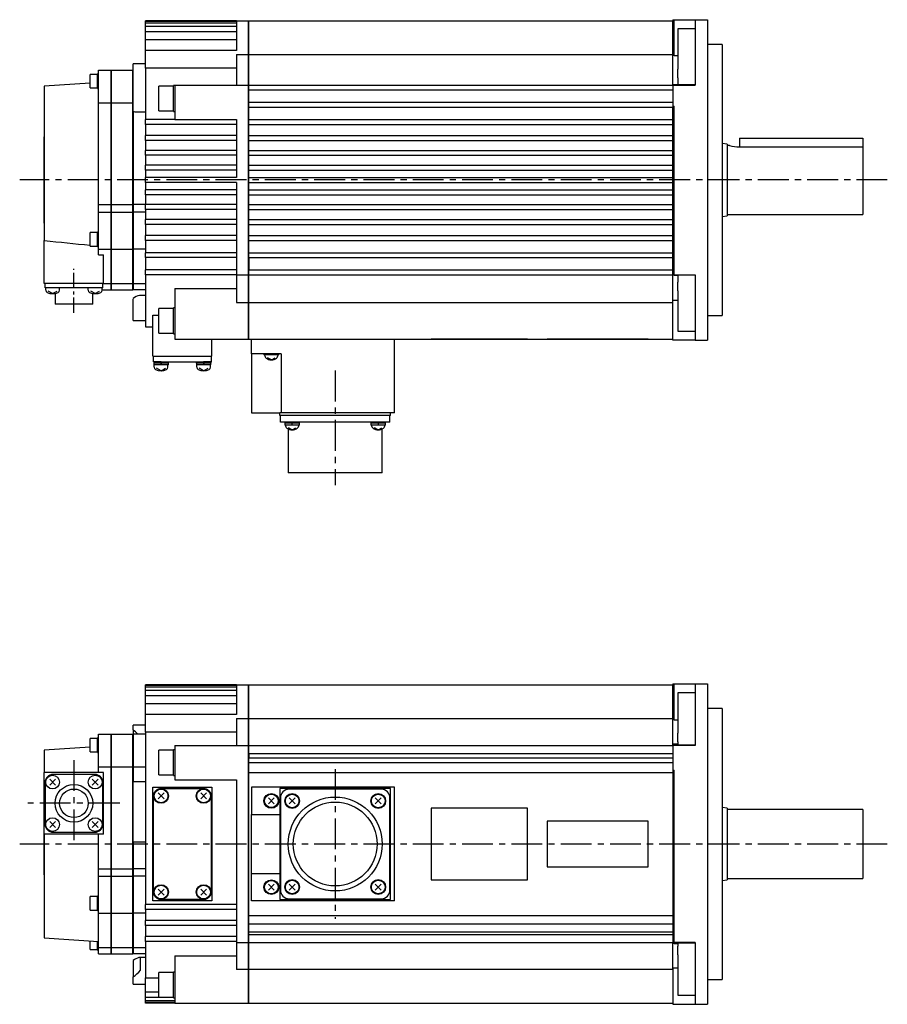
# Model space of a CAD drawing. Extents: x -459 to 669, y -334 to 295.
# Tile 2 of 4: x -279 to 73, y -334 to 65. Entities that reach past the tile are written whole.
import ezdxf

# ---------------------------------------------------------------- set-up
doc = ezdxf.new("R2010")
doc.units = 0
doc.linetypes.add('CENTER', pattern=[2, 1.25, -0.25, 0.25, -0.25])
doc.layers.add('CENTER', color=6, linetype='CENTER')
doc.layers.add('OUTLINE', color=7, linetype='CONTINUOUS')

msp = doc.modelspace()

# ---------------------------------------------------------------- linework, layer by layer
at = {"layer": 'CENTER', "ltscale": 10}
for p, q in [((73, 0), (-279, 0)), ((-151, -77.32), (-151, -123.72)), ((-257, -235.27), (-257, -270.27)), ((-151, -238.92), (-151, -299.63)), ((-238.36, -252.77), (-275.64, -252.77)), ((73, -269.27), (-279, -269.27))]:
    msp.add_line(p, q, dxfattribs=at)
at = {"layer": 'CENTER', "ltscale": 5}
msp.add_line((-257, -53.93), (-257, -36.06), dxfattribs=at)
at = {"layer": 'OUTLINE'}
for p, q in [((-228, 64.31), (-228, 64.5)), ((-191, 64.5), (-228, 64.5)), ((-228, 63.56), (-228, 64.31)), ((-191, 64.31), (-228, 64.31)), ((-191, 64.5), (-186.2, 64.5)), ((-191, 64.5), (-191, 52.48)), ((-186.2, 50.87), (-186.2, 64.5)), ((-186.2, 64.3), (-186, 64.3)), ((-186, 50.87), (-186, 64.5)), ((-186, 64.5), (-14, 64.5)), ((-14, 65), (-13.5, 65)), ((-14, 65), (-14, 64.5)), ((-14, 50.87), (-14, 64.5)), ((-13.5, 65), (-5, 65)), ((-13.5, 50.28), (-13.5, 65)), ((-5, 65), (0, 65)), ((-5, 65), (-5, 58.34)), ((0, 65), (0, 42.25)), ((-228, 62.22), (-228, 63.56)), ((-191, 63.56), (-228, 63.56)), ((-228, 60.07), (-228, 62.22)), ((-191, 62.22), (-228, 62.22)), ((-228, 56.83), (-228, 60.07)), ((-191, 60.07), (-228, 60.07)), ((-13.5, 63.5), (-14, 63.5)), ((-12, 61.27), (-12, 44.98)), ((-5, 61.27), (-12, 61.27)), ((-228, 52.48), (-228, 56.83)), ((-191, 56.83), (-228, 56.83)), ((-5, 58.34), (-5, 42.25)), ((-228, 45.37), (-228, 52.48)), ((-191, 52.48), (-228, 52.48)), ((6, 55), (0, 55)), ((6, 55), (6, -55)), ((-191, 50.87), (-186.2, 50.87)), ((-191, 50.87), (-191, 38.5)), ((-186.2, 38.5), (-186.2, 50.87)), ((-186.2, 50.77), (-186, 50.77)), ((-186, 38.5), (-186, 50.87)), ((-186, 50.87), (-14, 50.87)), ((-14, 38.78), (-14, 50.87)), ((-12, 50.28), (-13.5, 50.28)), ((-247, 31.3), (-247, 44.5)), ((-247, 44.5), (-242, 44.5)), ((-242, 44.5), (-242, 31.3)), ((-241.9, 44.5), (-241.9, 31.3)), ((-241.9, 44.5), (-233.1, 44.5)), ((-233.1, 31.3), (-233.1, 44.5)), ((-233, 46.7), (-233, 47.06)), ((-228, 47.06), (-233, 47.06)), ((-233, 31.04), (-233, 46.7)), ((-228, 45.37), (-228, 24.5)), ((-191, 45.37), (-228, 45.37)), ((-12, 41.37), (-12, 44.98)), ((-250.45, 40.07), (-250.45, 42.82)), ((-247.45, 42.82), (-250.45, 42.82)), ((-250.45, 37.32), (-250.45, 40.07)), ((-247.45, 40.07), (-247.45, 43.02)), ((-247, 43.02), (-247.45, 43.02)), ((-247.45, 37.12), (-247.45, 40.07)), ((-241.9, 40.5), (-242, 40.5)), ((-233, 40.5), (-233.1, 40.5)), ((-12, 41.37), (-12, 38.58)), ((-5, 42.25), (-5, 38.5)), ((0, 42.25), (0, -42.25)), ((-250.45, 39.26), (-269, 38)), ((-269, 38), (-269, -24.56)), ((-250.45, 37.32), (-247.45, 37.32)), ((-247.45, 37.12), (-247, 37.12)), ((-222.6, 28), (-222.6, 38)), ((-216.6, 38), (-222.6, 38)), ((-216.6, 27.75), (-216.6, 38.25)), ((-216, 38.25), (-216.6, 38.25)), ((-216, 38.5), (-186.2, 38.5)), ((-216, 38.5), (-216, 24.5)), ((-186.2, -38.5), (-186.2, 38.5)), ((-186.2, 38.3), (-186, 38.3)), ((-186, 38.5), (-14, 38.5)), ((-186, 36.5), (-186, 38.5)), ((-186, 31.5), (-186, 36.5)), ((-186, 36.5), (-14, 36.5)), ((-14, 38.78), (-12, 38.78)), ((-14, 38.78), (-14, 38.5)), ((-14, 38.5), (-5, 38.5)), ((-14, 38.5), (-14, 30)), ((-5, 38.58), (-12, 38.58)), ((-247, -10), (-247, 31.3)), ((-247, 31.3), (-242, 31.3)), ((-242, 31.3), (-242, -10)), ((-241.9, 31.3), (-241.9, -10)), ((-241.9, 31.3), (-233.1, 31.3)), ((-233.1, -10), (-233.1, 31.3)), ((-233, 28.11), (-233, 31.04)), ((-233, 27.84), (-233, 28.11)), ((-233, 27.95), (-233, -10)), ((-222.6, 28), (-216.6, 28)), ((-186, 29.5), (-186, 31.5)), ((-186, 31.5), (-14, 31.5)), ((-186, 24.5), (-186, 29.5)), ((-186, 29.5), (-14, 29.5)), ((-14, 30), (-14, 29.72)), ((-14, 30), (-13.5, 30)), ((-14, 29.5), (-14, 29.72)), ((-14, 29.5), (-14, 29.15)), ((-14, 24.5), (-14, 29.15)), ((-13.5, -38.5), (-13.5, 30)), ((-231.68, 27.6), (-228, 27.6)), ((-228, 22.5), (-228, 24.5)), ((-216, 24.5), (-228, 24.5)), ((-216.6, 27.75), (-216, 27.75)), ((-216, 24.5), (-191, 24.5)), ((-191, 24.5), (-191, 1)), ((-186, 24.5), (-14, 24.5)), ((-186, 22.5), (-186, 24.5)), ((-14, 26), (-13.5, 26)), ((-14, 22.5), (-14, 24.5)), ((-228, 22.5), (-228, 18)), ((-191, 22.5), (-228, 22.5)), ((-186, 18), (-186, 22.5)), ((-186, 22.5), (-14, 22.5)), ((-14, 18), (-14, 22.5)), ((-269.1, 17.5), (-269, 17.5)), ((-269.1, -17.5), (-269.1, 17.5)), ((-228, 16), (-228, 18)), ((-191, 18), (-228, 18)), ((-228, 16), (-228, 12)), ((-191, 16), (-228, 16)), ((-186, 18), (-14, 18)), ((-186, 16), (-186, 18)), ((-186, 12), (-186, 16)), ((-186, 16), (-14, 16)), ((-14, 16), (-14, 18)), ((-14, 12), (-14, 16)), ((13, 17), (63, 17)), ((13, 17), (13, 13.42)), ((63, 17), (63, 13.42)), ((-228, 10), (-228, 12)), ((-191, 12), (-228, 12)), ((-186, 12), (-14, 12)), ((-186, 10), (-186, 12)), ((-14, 10), (-14, 12)), ((8, 14.5), (6, 14.83)), ((8, 14.5), (8, -14.5)), ((9, 14), (8, 14)), ((13, 13.42), (63, 13.42)), ((63, 13.42), (63, -14)), ((-228, 10), (-228, 6)), ((-191, 10), (-228, 10)), ((-186, 6), (-186, 10)), ((-186, 10), (-14, 10)), ((-14, 6), (-14, 10)), ((-228, 4), (-228, 6)), ((-191, 6), (-228, 6)), ((-228, 4), (-228, 1)), ((-191, 4), (-228, 4)), ((-186, 6), (-14, 6)), ((-186, 4), (-186, 6)), ((-186, 1), (-186, 4)), ((-186, 4), (-14, 4)), ((-14, 4), (-14, 6)), ((-14, 1), (-14, 4)), ((-191, 1), (-228, 1)), ((-228, -1), (-228, 1)), ((-186, -1), (-186, 1)), ((-186, 1), (-14, 1)), ((-14, -1), (-14, 1)), ((-228, -1), (-228, -4)), ((-191, -1), (-228, -1)), ((-191, -1), (-191, -38.5)), ((-186, -4), (-186, -1)), ((-186, -1), (-14, -1)), ((-14, -4), (-14, -1)), ((-228, -6), (-228, -4)), ((-191, -4), (-228, -4)), ((-228, -6), (-228, -10)), ((-191, -6), (-228, -6)), ((-186, -6), (-186, -4)), ((-186, -4), (-14, -4)), ((-186, -10), (-186, -6)), ((-186, -6), (-14, -6)), ((-14, -6), (-14, -4)), ((-14, -10), (-14, -6)), ((-247, -13), (-247, -10)), ((-247, -10), (-242, -10)), ((-242, -10), (-242, -13)), ((-241.9, -10), (-241.9, -13)), ((-241.9, -10), (-233.1, -10)), ((-233.1, -13), (-233.1, -10)), ((-233, -10), (-233, -13)), ((-228, -10), (-233, -10)), ((-228, -12), (-228, -10)), ((-191, -10), (-228, -10)), ((-186, -12), (-186, -10)), ((-186, -10), (-14, -10)), ((-14, -12), (-14, -10)), ((-247, -28), (-247, -13)), ((-247, -13), (-242, -13)), ((-242, -13), (-242, -28)), ((-241.9, -13), (-233.1, -13)), ((-241.9, -13), (-241.9, -28)), ((-233.1, -28), (-233.1, -13)), ((-233, -13), (-233, -28)), ((-228, -13), (-233, -13)), ((-228, -12), (-228, -16)), ((-191, -12), (-228, -12)), ((-186, -16), (-186, -12)), ((-186, -12), (-14, -12)), ((-14, -16), (-14, -12)), ((6, -14.83), (8, -14.5)), ((8, -14), (63, -14)), ((-269.1, -17.5), (-269, -17.5)), ((-228, -18), (-228, -16)), ((-191, -16), (-228, -16)), ((-228, -18), (-228, -22.5)), ((-191, -18), (-228, -18)), ((-186, -18), (-186, -16)), ((-186, -16), (-14, -16)), ((-186, -22.5), (-186, -18)), ((-186, -18), (-14, -18)), ((-14, -18), (-14, -16)), ((-14, -22.5), (-14, -18)), ((-250.45, -26.83), (-250.45, -21.33)), ((-247.45, -21.33), (-250.45, -21.33)), ((-247.45, -27.03), (-247.45, -21.13)), ((-247, -21.13), (-247.45, -21.13)), ((-228, -24.5), (-228, -22.5)), ((-191, -22.5), (-228, -22.5)), ((-186, -24.5), (-186, -22.5)), ((-186, -22.5), (-14, -22.5)), ((-14, -24.5), (-14, -22.5)), ((-269, -42), (-269, -24.56)), ((-250.45, -26.83), (-247.45, -26.83)), ((-247.45, -27.03), (-247, -27.03)), ((-228, -24.5), (-228, -29.5)), ((-191, -24.5), (-228, -24.5)), ((-186, -29.5), (-186, -24.5)), ((-186, -24.5), (-14, -24.5)), ((-14, -29.5), (-14, -24.5)), ((-247, -30.38), (-247, -28)), ((-247, -28), (-242, -28)), ((-247, -30.38), (-245, -30.38)), ((-245, -42), (-245, -30.38)), ((-242, -28), (-242, -42)), ((-241.9, -28), (-241.9, -42)), ((-241.9, -28), (-233.1, -28)), ((-233.1, -42), (-233.1, -28)), ((-233, -28), (-233, -42)), ((-228, -28), (-233, -28)), ((-228, -31.5), (-228, -29.5)), ((-191, -29.5), (-228, -29.5)), ((-228, -31.5), (-228, -36.5)), ((-191, -31.5), (-228, -31.5)), ((-186, -31.5), (-186, -29.5)), ((-186, -29.5), (-14, -29.5)), ((-186, -31.5), (-186, -36.5)), ((-186, -31.5), (-14, -31.5)), ((-14, -31.5), (-14, -29.5)), ((-14, -36.5), (-14, -31.5)), ((-228, -38.5), (-228, -36.5)), ((-191, -36.5), (-228, -36.5)), ((-228, -38.5), (-228, -59.5)), ((-191, -38.5), (-228, -38.5)), ((-191, -38.5), (-191, -49.7)), ((-191, -38.5), (-186.2, -38.5)), ((-186.2, -38.3), (-186, -38.3)), ((-186.2, -49.7), (-186.2, -38.5)), ((-186, -36.5), (-14, -36.5)), ((-186, -38.5), (-186, -36.5)), ((-186, -49.7), (-186, -38.5)), ((-186, -38.5), (-14, -38.5)), ((-14, -38.5), (-14, -36.5)), ((-14, -49.31), (-14, -38.5)), ((-13.5, -38.78), (-13.5, -38.5)), ((-13.5, -38.5), (-5, -38.5)), ((-12, -38.78), (-13.5, -38.78)), ((-12, -38.58), (-12, -41.37)), ((-5, -38.58), (-12, -38.58)), ((-5, -38.5), (-5, -42.25)), ((-245, -42), (-269, -42)), ((-268.7, -43.7), (-268.7, -42)), ((-265.5, -43.7), (-268.7, -43.7)), ((-268.43, -44.67), (-268.43, -43.7)), ((-248.5, -43.7), (-265.5, -43.7)), ((-262.83, -44.67), (-262.83, -43.7)), ((-251.17, -44.67), (-251.17, -43.7)), ((-245.3, -43.7), (-248.5, -43.7)), ((-245.57, -44.67), (-245.57, -43.7)), ((-245.3, -43.7), (-245.3, -42)), ((-245, -42), (-242, -42)), ((-242, -40.5), (-241.9, -40.5)), ((-242, -42), (-242, -44.5)), ((-241.9, -42), (-241.9, -44.5)), ((-241.9, -42), (-233.1, -42)), ((-233.1, -40.5), (-233, -40.5)), ((-233.1, -44.5), (-233.1, -42)), ((-233, -42), (-233, -44.5)), ((-233, -42), (-228, -42)), ((-12, -44.98), (-12, -41.37)), ((-5, -42.25), (-5, -58.34)), ((0, -42.25), (0, -65)), ((-265.63, -46.1), (-267.43, -45.02)), ((-265.63, -46.1), (-263.83, -45.02)), ((-264.65, -46), (-264.65, -50.4)), ((-248.37, -46.1), (-250.17, -45.02)), ((-249.35, -50.4), (-249.35, -46)), ((-248.37, -46.1), (-246.57, -45.02)), ((-245.57, -44.5), (-242, -44.5)), ((-241.9, -44.5), (-233.1, -44.5)), ((-228, -44.5), (-233, -44.5)), ((-228, -46.85), (-230.34, -46.85)), ((-216, -44.05), (-216, -64.5)), ((-216, -44.05), (-191, -44.05)), ((-12, -44.98), (-12, -61.27)), ((-249.35, -50.4), (-264.65, -50.4)), ((-233, -48.7), (-233, -48.13)), ((-233, -51.66), (-233, -48.7)), ((-233, -56.92), (-233, -51.66)), ((-191, -49.7), (-186.2, -49.7)), ((-186.2, -49.61), (-186, -49.61)), ((-186.2, -64.5), (-186.2, -49.7)), ((-186, -64.5), (-186, -49.7)), ((-186, -49.7), (-14, -49.7)), ((-12, -48.91), (-14, -48.91)), ((-14, -65), (-14, -49.31)), ((-225, -71.5), (-225, -54.87)), ((-225, -54.87), (-222.6, -54.87)), ((-222.6, -62.16), (-222.6, -52.16)), ((-216.6, -52.16), (-222.6, -52.16)), ((-216.6, -62.41), (-216.6, -51.91)), ((-216, -51.91), (-216.6, -51.91)), ((0, -55), (6, -55)), ((-233, -56.92), (-233, -56.92)), ((-233, -56.92), (-228, -56.92)), ((-228, -59.5), (-225, -59.5)), ((-5, -58.34), (-5, -65)), ((-222.6, -62.16), (-216.6, -62.16)), ((-216.6, -62.41), (-216, -62.41)), ((-12, -61.27), (-5, -61.27)), ((-216, -64.5), (-186.2, -64.5)), ((-201, -71.5), (-201, -64.5)), ((-186.2, -64.3), (-186, -64.3)), ((-186, -64.5), (-14, -64.5)), ((-185, -70.47), (-185, -64.5)), ((-127, -94.47), (-127, -64.5)), ((-112, -64.6), (-112, -64.5)), ((-73, -64.6), (-112, -64.6)), ((-73, -64.6), (-73, -64.5)), ((-65, -64.6), (-65, -64.5)), ((-24, -64.6), (-65, -64.6)), ((-24, -64.6), (-24, -64.5)), ((-5, -65), (-14, -65)), ((-5, -65), (0, -65)), ((-225, -71.5), (-201, -71.5)), ((-224.7, -73.8), (-224.7, -71.5)), ((-201.3, -71.5), (-201.3, -73.8)), ((-185, -70.47), (-185, -94.47)), ((-172.9, -70.47), (-185, -70.47)), ((-179.9, -70.47), (-179.9, -70.97)), ((-173.9, -70.97), (-179.9, -70.97)), ((-173.9, -70.97), (-173.9, -70.47)), ((-172.9, -70.47), (-172.9, -94.47)), ((-221.63, -73.8), (-224.7, -73.8)), ((-224.63, -73.8), (-224.63, -74.3)), ((-218.63, -74.3), (-224.63, -74.3)), ((-224.58, -74.3), (-224.58, -75)), ((-218.68, -75), (-224.58, -75)), ((-224.43, -75.97), (-224.43, -75)), ((-221.83, -74.3), (-221.43, -75)), ((-221.63, -73.8), (-204.37, -73.8)), ((-218.83, -75.97), (-218.83, -75)), ((-218.68, -75), (-218.68, -74.3)), ((-218.63, -74.3), (-218.63, -73.8)), ((-207.37, -73.8), (-207.37, -74.3)), ((-201.37, -74.3), (-207.37, -74.3)), ((-207.32, -74.3), (-207.32, -75)), ((-201.42, -75), (-207.32, -75)), ((-207.17, -75.97), (-207.17, -75)), ((-204.57, -74.3), (-204.17, -75)), ((-201.3, -73.8), (-204.37, -73.8)), ((-201.57, -75.97), (-201.57, -75)), ((-201.42, -75), (-201.42, -74.3)), ((-201.37, -74.3), (-201.37, -73.8)), ((-176.9, -72.97), (-178.4, -72.07)), ((-176.9, -72.97), (-175.4, -72.07)), ((-221.63, -77.4), (-223.43, -76.32)), ((-221.63, -77.4), (-219.83, -76.32)), ((-204.37, -77.4), (-206.17, -76.32)), ((-204.37, -77.4), (-202.57, -76.32)), ((-185, -94.47), (-173.5, -94.47)), ((-172.9, -94.47), (-173.5, -94.47)), ((-173.5, -95.47), (-173.5, -94.47)), ((-128.5, -95.47), (-173.5, -95.47)), ((-173.2, -98.17), (-173.2, -95.47)), ((-127, -94.47), (-172.9, -94.47)), ((-128.8, -98.17), (-128.8, -95.47)), ((-128.5, -95.47), (-128.5, -94.47)), ((-169.7, -98.17), (-173.2, -98.17)), ((-171.46, -98.17), (-171.46, -98.67)), ((-165.46, -98.67), (-171.46, -98.67)), ((-171.41, -98.67), (-171.41, -99.37)), ((-165.51, -99.37), (-171.41, -99.37)), ((-132.3, -98.17), (-169.7, -98.17)), ((-168.66, -98.67), (-168.26, -99.37)), ((-165.51, -99.37), (-165.51, -98.67)), ((-165.46, -98.67), (-165.46, -98.17)), ((-136.54, -98.17), (-136.54, -98.67)), ((-133.54, -98.67), (-136.54, -98.67)), ((-136.49, -98.67), (-136.49, -99.37)), ((-133.54, -99.37), (-136.49, -99.37)), ((-133.74, -98.67), (-133.34, -99.37)), ((-130.54, -98.67), (-133.54, -98.67)), ((-130.59, -99.37), (-133.54, -99.37)), ((-128.8, -98.17), (-132.3, -98.17)), ((-130.59, -99.37), (-130.59, -98.67)), ((-130.54, -98.67), (-130.54, -98.17)), ((-170.05, -100.96), (-170.05, -118.82)), ((-168.46, -101.37), (-169.96, -100.47)), ((-168.46, -101.37), (-166.96, -100.47)), ((-133.54, -101.37), (-135.04, -100.47)), ((-133.54, -101.37), (-132.04, -100.47)), ((-131.95, -118.82), (-131.95, -100.96)), ((-131.95, -118.82), (-170.05, -118.82)), ((-228, -204.97), (-228, -204.77)), ((-191, -204.77), (-228, -204.77)), ((-228, -205.72), (-228, -204.97)), ((-191, -204.97), (-228, -204.97)), ((-228, -207.05), (-228, -205.72)), ((-191, -205.72), (-228, -205.72)), ((-228, -209.21), (-228, -207.05)), ((-191, -207.05), (-228, -207.05)), ((-191, -204.77), (-186.2, -204.77)), ((-191, -204.77), (-191, -216.8)), ((-186.2, -218.4), (-186.2, -204.77)), ((-186.2, -204.97), (-186, -204.97)), ((-186, -218.4), (-186, -204.77)), ((-186, -204.77), (-14, -204.77)), ((-14, -204.27), (-13.5, -204.27)), ((-14, -204.27), (-14, -204.77)), ((-14, -218.4), (-14, -204.77)), ((-13.5, -205.77), (-14, -205.77)), ((-13.5, -204.27), (-5, -204.27)), ((-13.5, -218.99), (-13.5, -204.27)), ((-5, -204.27), (-5, -210.94)), ((-5, -204.27), (0, -204.27)), ((0, -204.27), (0, -227.03)), ((-228, -212.44), (-228, -209.21)), ((-191, -209.21), (-228, -209.21)), ((-12, -208.01), (-12, -224.29)), ((-5, -208.01), (-12, -208.01)), ((-5, -210.94), (-5, -227.03)), ((-228, -216.8), (-228, -212.44)), ((-191, -212.44), (-228, -212.44)), ((6, -214.27), (0, -214.27)), ((6, -214.27), (6, -324.27)), ((-228, -223.91), (-228, -216.8)), ((-191, -216.8), (-228, -216.8)), ((-191, -218.4), (-186.2, -218.4)), ((-191, -218.4), (-191, -229.27)), ((-186.2, -229.27), (-186.2, -218.4)), ((-186.2, -218.5), (-186, -218.5)), ((-186, -229.27), (-186, -218.4)), ((-186, -218.4), (-14, -218.4)), ((-14, -228.79), (-14, -218.4)), ((-12, -218.99), (-13.5, -218.99)), ((-233, -222.36), (-233, -221.14)), ((-228, -221.14), (-233, -221.14)), ((-233, -223), (-233, -222.36)), ((-233, -223), (-233, -224.77)), ((-250.45, -229.2), (-250.45, -226.45)), ((-247.45, -226.45), (-250.45, -226.45)), ((-247.45, -229.2), (-247.45, -226.25)), ((-247, -226.25), (-247.45, -226.25)), ((-247, -237.97), (-247, -224.77)), ((-247, -224.77), (-242, -224.77)), ((-242, -224.77), (-242, -237.97)), ((-241.9, -224.77), (-241.9, -237.97)), ((-241.9, -224.77), (-233.1, -224.77)), ((-233.1, -237.97), (-233.1, -224.77)), ((-233, -224.77), (-233, -237.97)), ((-228, -224.77), (-233, -224.77)), ((-228, -223.91), (-228, -293.77)), ((-191, -223.91), (-228, -223.91)), ((-12, -227.9), (-12, -224.29)), ((-5, -227.03), (-5, -229.27)), ((0, -227.03), (0, -311.52)), ((-250.45, -230.01), (-269, -231.27)), ((-269, -231.27), (-269, -240.27)), ((-250.45, -231.95), (-250.45, -229.2)), ((-247.45, -232.15), (-247.45, -229.2)), ((-241.9, -228.77), (-242, -228.77)), ((-233, -228.77), (-233.1, -228.77)), ((-222.6, -241.27), (-222.6, -231.27)), ((-216.6, -231.27), (-222.6, -231.27)), ((-216.6, -241.52), (-216.6, -231.02)), ((-216, -231.02), (-216.6, -231.02)), ((-216, -229.27), (-186.2, -229.27)), ((-216, -229.27), (-216, -243.27)), ((-186.2, -309.27), (-186.2, -229.27)), ((-186.2, -229.47), (-186, -229.47)), ((-186, -229.27), (-14, -229.27)), ((-186, -232.52), (-186, -229.27)), ((-12, -228.77), (-14, -228.77)), ((-14, -229.27), (-14, -228.79)), ((-5, -229.27), (-14, -229.27)), ((-14, -229.27), (-14, -239.27)), ((-12, -227.9), (-12, -229.11)), ((-12, -229.11), (-5, -229.11)), ((-250.45, -231.95), (-247.45, -231.95)), ((-247.45, -232.15), (-247, -232.15)), ((-186, -232.52), (-186, -234.27)), ((-186, -232.52), (-14, -232.52)), ((-186, -234.27), (-14, -234.27)), ((-186, -236.27), (-186, -234.27)), ((-247, -240.27), (-247, -237.97)), ((-247, -237.97), (-242, -237.97)), ((-242, -237.97), (-242, -279.27)), ((-241.9, -237.97), (-241.9, -279.27)), ((-241.9, -237.97), (-233.1, -237.97)), ((-233.1, -279.27), (-233.1, -237.97)), ((-233, -237.97), (-233, -244.02)), ((-233, -237.97), (-228, -237.97)), ((-186, -240.27), (-186, -236.27)), ((-186, -236.27), (-14, -236.27)), ((-14, -239.27), (-14, -240.12)), ((-14, -239.27), (-13.5, -239.27)), ((-13.5, -309.27), (-13.5, -239.27)), ((-269, -265.27), (-269, -240.27)), ((-245, -240.27), (-269, -240.27)), ((-264.43, -242.94), (-266.83, -245.35)), ((-264.43, -245.35), (-266.83, -242.94)), ((-248.5, -241.07), (-265.5, -241.07)), ((-247.17, -242.94), (-249.57, -245.35)), ((-247.17, -245.35), (-249.57, -242.94)), ((-245, -265.27), (-245, -240.27)), ((-222.6, -241.27), (-216.6, -241.27)), ((-216.6, -241.52), (-216, -241.52)), ((-216, -243.27), (-191, -243.27)), ((-191, -243.27), (-191, -309.27)), ((-186, -240.27), (-14, -240.27)), ((-186, -298.27), (-186, -240.27)), ((-14, -240.12), (-14, -240.27)), ((-14, -240.27), (-14, -298.27)), ((-14, -243.27), (-13.5, -243.27)), ((-268.7, -244.27), (-268.7, -261.27)), ((-245.3, -261.27), (-245.3, -244.27)), ((-233, -245.18), (-233, -244.02)), ((-228, -244.02), (-233, -244.02)), ((-233, -266.3), (-233, -245.18)), ((-225, -246.27), (-201, -246.27)), ((-225, -292.27), (-225, -246.27)), ((-221.63, -246.77), (-204.37, -246.77)), ((-201, -246.27), (-201, -292.27)), ((-185, -246.27), (-185, -257.27)), ((-172.9, -246.27), (-185, -246.27)), ((-128.5, -246.77), (-173.5, -246.77)), ((-173.5, -246.77), (-173.5, -291.77)), ((-127, -246.27), (-172.9, -246.27)), ((-172.9, -246.77), (-172.9, -246.27)), ((-132.3, -247.07), (-169.7, -247.07)), ((-128.5, -291.77), (-128.5, -246.77)), ((-127, -292.27), (-127, -246.27)), ((-224.7, -288.7), (-224.7, -249.84)), ((-220.43, -248.57), (-222.83, -250.98)), ((-220.43, -250.98), (-222.83, -248.57)), ((-203.17, -248.57), (-205.57, -250.98)), ((-203.17, -250.98), (-205.57, -248.57)), ((-201.3, -249.84), (-201.3, -288.7)), ((-175.7, -252.98), (-178.1, -250.57)), ((-175.7, -250.57), (-178.1, -252.98)), ((-173.2, -250.57), (-173.2, -287.97)), ((-167.26, -250.61), (-169.66, -253.02)), ((-167.26, -253.02), (-169.66, -250.61)), ((-132.34, -253.02), (-134.74, -250.61)), ((-132.34, -250.61), (-134.74, -253.02)), ((-128.8, -287.97), (-128.8, -250.57)), ((-73, -254.77), (-112, -254.77)), ((-112, -254.77), (-112, -283.77)), ((-73, -283.77), (-73, -254.77)), ((8, -254.77), (6, -254.44)), ((8, -254.77), (8, -283.77)), ((63, -255.27), (8, -255.27)), ((63, -255.27), (63, -283.27)), ((-269.1, -281.77), (-269.1, -256.77)), ((-269.1, -256.77), (-269, -256.77)), ((-185, -281.27), (-185, -257.27)), ((-185, -257.27), (-173.5, -257.27)), ((-264.43, -260.2), (-266.83, -262.61)), ((-264.43, -262.61), (-266.83, -260.2)), ((-247.17, -260.2), (-249.57, -262.61)), ((-247.17, -262.61), (-249.57, -260.2)), ((-24, -260.02), (-65, -260.02)), ((-65, -260.02), (-65, -278.52)), ((-24, -278.52), (-24, -260.02)), ((-269, -265.27), (-269, -307.27)), ((-245, -265.27), (-269, -265.27)), ((-265.5, -264.47), (-248.5, -264.47)), ((-247, -279.27), (-247, -265.27)), ((-233, -268.4), (-233, -266.3)), ((-233, -268.4), (-233, -279.27)), ((-233, -268.4), (-228, -268.4)), ((-247, -282.27), (-247, -279.27)), ((-247, -279.27), (-242, -279.27)), ((-242, -279.27), (-242, -282.27)), ((-241.9, -279.27), (-241.9, -282.27)), ((-241.9, -279.27), (-233.1, -279.27)), ((-233.1, -282.27), (-233.1, -279.27)), ((-233, -279.27), (-233, -282.27)), ((-228, -279.27), (-233, -279.27)), ((-65, -278.52), (-24, -278.52)), ((-269.1, -281.77), (-269, -281.77)), ((-247, -297.27), (-247, -282.27)), ((-247, -282.27), (-242, -282.27)), ((-242, -282.27), (-242, -297.27)), ((-241.9, -282.27), (-241.9, -297.27)), ((-241.9, -282.27), (-233.1, -282.27)), ((-233.1, -297.27), (-233.1, -282.27)), ((-233, -282.27), (-233, -297.27)), ((-228, -282.27), (-233, -282.27)), ((-185, -292.27), (-185, -281.27)), ((-185, -281.27), (-173.5, -281.27)), ((8, -283.27), (63, -283.27)), ((-175.7, -287.98), (-178.1, -285.57)), ((-175.7, -285.57), (-178.1, -287.98)), ((-167.26, -287.94), (-169.66, -285.53)), ((-167.26, -285.53), (-169.66, -287.94)), ((-132.34, -287.94), (-134.74, -285.53)), ((-132.34, -285.53), (-134.74, -287.94)), ((-112, -283.77), (-73, -283.77)), ((6, -284.11), (8, -283.77)), ((-250.45, -296.1), (-250.45, -290.6)), ((-247.45, -290.6), (-250.45, -290.6)), ((-247.45, -296.3), (-247.45, -290.4)), ((-247, -290.4), (-247.45, -290.4)), ((-220.43, -287.57), (-222.83, -289.98)), ((-220.43, -289.98), (-222.83, -287.57)), ((-203.17, -287.57), (-205.57, -289.98)), ((-203.17, -289.98), (-205.57, -287.57)), ((-228, -295.77), (-228, -293.77)), ((-191, -293.77), (-228, -293.77)), ((-201, -292.27), (-225, -292.27)), ((-204.37, -291.77), (-221.63, -291.77)), ((-172.9, -292.27), (-185, -292.27)), ((-173.5, -291.77), (-128.5, -291.77)), ((-172.9, -291.77), (-172.9, -292.27)), ((-127, -292.27), (-172.9, -292.27)), ((-169.7, -291.47), (-132.3, -291.47)), ((-250.45, -296.1), (-247.45, -296.1)), ((-247.45, -296.3), (-247, -296.3)), ((-247, -311.27), (-247, -297.27)), ((-247, -297.27), (-242, -297.27)), ((-242, -297.27), (-242, -311.27)), ((-241.9, -297.27), (-241.9, -311.27)), ((-241.9, -297.27), (-233.1, -297.27)), ((-233.1, -311.27), (-233.1, -297.27)), ((-233, -297.27), (-233, -311.27)), ((-228, -297.27), (-233, -297.27)), ((-228, -295.77), (-228, -300.27)), ((-191, -295.77), (-228, -295.77)), ((-186, -301.65), (-186, -298.27)), ((-186, -298.27), (-14, -298.27)), ((-14, -298.27), (-14, -301.65)), ((-228, -302.27), (-228, -300.27)), ((-191, -300.27), (-228, -300.27)), ((-228, -302.27), (-228, -306.77)), ((-191, -302.27), (-228, -302.27)), ((-186, -304.9), (-186, -301.65)), ((-186, -301.65), (-14, -301.65)), ((-14, -301.65), (-14, -304.9)), ((-269, -307.27), (-247, -308.77)), ((-228, -308.77), (-228, -306.77)), ((-191, -306.77), (-228, -306.77)), ((-186, -306.02), (-186, -304.9)), ((-186, -304.9), (-14, -304.9)), ((-186, -309.27), (-186, -306.02)), ((-186, -306.02), (-14, -306.02)), ((-14, -304.9), (-14, -306.02)), ((-14, -306.02), (-14, -309.27)), ((-250.45, -312.1), (-250.45, -308.54)), ((-247.45, -312.3), (-247.45, -308.74)), ((-247, -313.77), (-247, -311.27)), ((-247, -311.27), (-242, -311.27)), ((-242, -309.77), (-241.9, -309.77)), ((-242, -311.27), (-242, -313.77)), ((-241.9, -311.27), (-241.9, -313.77)), ((-241.9, -311.27), (-233.1, -311.27)), ((-233.1, -309.77), (-233, -309.77)), ((-233.1, -313.77), (-233.1, -311.27)), ((-233, -311.27), (-233, -313.77)), ((-233, -311.27), (-228, -311.27)), ((-228, -308.77), (-228, -323.5)), ((-191, -308.77), (-228, -308.77)), ((-191, -309.27), (-191, -320.15)), ((-191, -309.27), (-186.2, -309.27)), ((-186.2, -309.07), (-186, -309.07)), ((-186.2, -320.15), (-186.2, -309.27)), ((-186, -320.15), (-186, -309.27)), ((-186, -309.27), (-14, -309.27)), ((-14, -319.94), (-14, -309.27)), ((-13.5, -309.77), (-13.5, -309.27)), ((-5, -309.27), (-13.5, -309.27)), ((-12, -309.77), (-13.5, -309.77)), ((-12, -309.44), (-12, -310.65)), ((-5, -309.44), (-12, -309.44)), ((-12, -314.26), (-12, -310.65)), ((-5, -309.27), (-5, -311.52)), ((-250.45, -312.1), (-247.45, -312.1)), ((-247.45, -312.3), (-247, -312.3)), ((-247, -313.77), (-242, -313.77)), ((-241.9, -313.77), (-233.1, -313.77)), ((-228, -313.77), (-233, -313.77)), ((-228, -315.32), (-230.41, -315.32)), ((-216, -314.64), (-216, -333.77)), ((-216, -314.64), (-191, -314.64)), ((-12, -314.26), (-12, -330.54)), ((-5, -311.52), (-5, -327.61)), ((0, -311.52), (0, -334.27)), ((-233, -316.52), (-233, -323.2)), ((-230, -320.48), (-230, -315.62)), ((-233, -323.89), (-233, -323.2)), ((-222.6, -331.43), (-222.6, -321.43)), ((-216.6, -321.43), (-222.6, -321.43)), ((-216.6, -331.68), (-216.6, -321.18)), ((-216, -321.18), (-216.6, -321.18)), ((-186.2, -320.15), (-191, -320.15)), ((-186.2, -320.05), (-186, -320.05)), ((-186.2, -333.77), (-186.2, -320.15)), ((-186, -333.77), (-186, -320.15)), ((-14, -320.15), (-186, -320.15)), ((-14, -319.55), (-12, -319.55)), ((-14, -319.94), (-14, -334.27)), ((-233, -326.06), (-233, -323.89)), ((-233, -326.06), (-228, -326.06)), ((-228, -329.34), (-228, -323.5)), ((-228, -323.5), (-222.6, -323.5)), ((0, -324.27), (6, -324.27)), ((-228, -331.49), (-228, -329.34)), ((-222.6, -329.34), (-228, -329.34)), ((-12, -330.54), (-5, -330.54)), ((-5, -327.61), (-5, -334.27)), ((-228, -332.83), (-228, -331.49)), ((-216.6, -331.49), (-228, -331.49)), ((-228, -333.58), (-228, -332.83)), ((-216, -332.83), (-228, -332.83)), ((-228, -333.77), (-228, -333.58)), ((-216, -333.58), (-228, -333.58)), ((-216, -333.77), (-228, -333.77)), ((-222.6, -331.43), (-216.6, -331.43)), ((-216.6, -331.68), (-216, -331.68)), ((-216, -333.77), (-186.2, -333.77)), ((-186.2, -333.57), (-186, -333.57)), ((-186, -333.77), (-14, -333.77)), ((-14, -334.27), (-5, -334.27)), ((-5, -334.27), (0, -334.27))]:
    msp.add_line(p, q, dxfattribs=at)
for centre, radius in [((-265.63, -244.14), 2.8), ((-248.37, -244.14), 2.8), ((-257, -252.77), 7.65), ((-257, -252.77), 5.8), ((-221.63, -249.77), 3), ((-221.63, -249.77), 2.95), ((-221.63, -249.77), 2.8), ((-204.37, -249.77), 3), ((-204.37, -249.77), 2.95), ((-204.37, -249.77), 2.8), ((-176.9, -251.77), 3), ((-176.9, -251.77), 2.75), ((-168.46, -251.81), 3), ((-168.46, -251.81), 2.95), ((-168.46, -251.81), 2.75), ((-151, -269.27), 19.05), ((-133.54, -251.81), 3), ((-133.54, -251.81), 2.95), ((-133.54, -251.81), 2.75), ((-151, -269.27), 17), ((-265.63, -261.4), 2.8), ((-248.37, -261.4), 2.8), ((-221.63, -288.77), 3), ((-221.63, -288.77), 2.95), ((-221.63, -288.77), 2.8), ((-204.37, -288.77), 3), ((-204.37, -288.77), 2.95), ((-204.37, -288.77), 2.8), ((-176.9, -286.77), 3), ((-176.9, -286.77), 2.75), ((-168.46, -286.73), 3), ((-168.46, -286.73), 2.95), ((-168.46, -286.73), 2.75), ((-133.54, -286.73), 3), ((-133.54, -286.73), 2.95), ((-133.54, -286.73), 2.75)]:
    msp.add_circle(centre, radius, dxfattribs=at)
for centre, radius, start, end in [((-231.47, 32.54), 4.94, 251.9623, 267.5704), ((13.09, 28.02), 14.6, 253.7424, 269.6523), ((107.96, 3547.1), 3591.49, 263.97517, 264.27267), ((-267.43, -44.67), 1, 180, 243.2563), ((-265.63, -41.1), 5, 243.2563, 296.7437), ((-263.83, -44.67), 1, 296.7437, 0), ((-250.17, -44.67), 1, 180, 243.2563), ((-248.37, -41.1), 5, 243.2563, 296.7437), ((-246.57, -44.67), 1, 296.7437, 0), ((-229.37, -52.27), 5.51, 100.1493, 131.2384), ((-177.86, -70.83), 1.8, 184.5861, 230.4185), ((-175.94, -70.83), 1.8, 309.5815, 355.4139), ((-176.9, -69.67), 3.3, 230.4185, 309.5815), ((-223.43, -75.97), 1, 180, 243.2563), ((-221.63, -72.4), 5, 243.2563, 296.7437), ((-219.83, -75.97), 1, 296.7437, 0), ((-206.17, -75.97), 1, 180, 243.2563), ((-204.37, -72.4), 5, 243.2563, 296.7437), ((-202.57, -75.97), 1, 296.7437, 0), ((-169.42, -99.23), 1.8, 184.5861, 230.4185), ((-167.5, -99.23), 1.8, 309.5815, 355.4139), ((-134.5, -99.23), 1.8, 184.5861, 230.4185), ((-132.58, -99.23), 1.8, 309.5815, 355.4139), ((-168.46, -98.07), 3.3, 230.4185, 309.5815), ((-133.54, -98.07), 3.3, 230.4185, 309.5815), ((-238.7, -231.04), 9.85, 39.51, 54.6869), ((-265.5, -244.27), 3.2, 90, 180), ((-248.5, -244.27), 3.2, 0, 90), ((-221.63, -249.84), 3.07, 90, 180), ((-204.37, -249.84), 3.07, 0, 90), ((-169.7, -250.57), 3.5, 90, 180), ((-132.3, -250.57), 3.5, 0, 90), ((-265.5, -261.27), 3.2, 180, 270), ((-248.5, -261.27), 3.2, 270, 0), ((-221.63, -288.7), 3.07, 180, 270), ((-204.37, -288.7), 3.07, 270, 0), ((-169.7, -287.97), 3.5, 180, 270), ((-132.3, -287.97), 3.5, 270, 0), ((-228.83, -321.99), 6.88, 105.1625, 127.3034), ((-230.41, -316.25), 0.927, 76.8139, 103.8093), ((-230.29, -315.62), 0.291, 0.0202, 71.1125), ((-249.05, -302.49), 26.2, 307.7791, 316.6459)]:
    msp.add_arc(centre, radius, start, end, dxfattribs=at)

doc.saveas('drawing.dxf')
